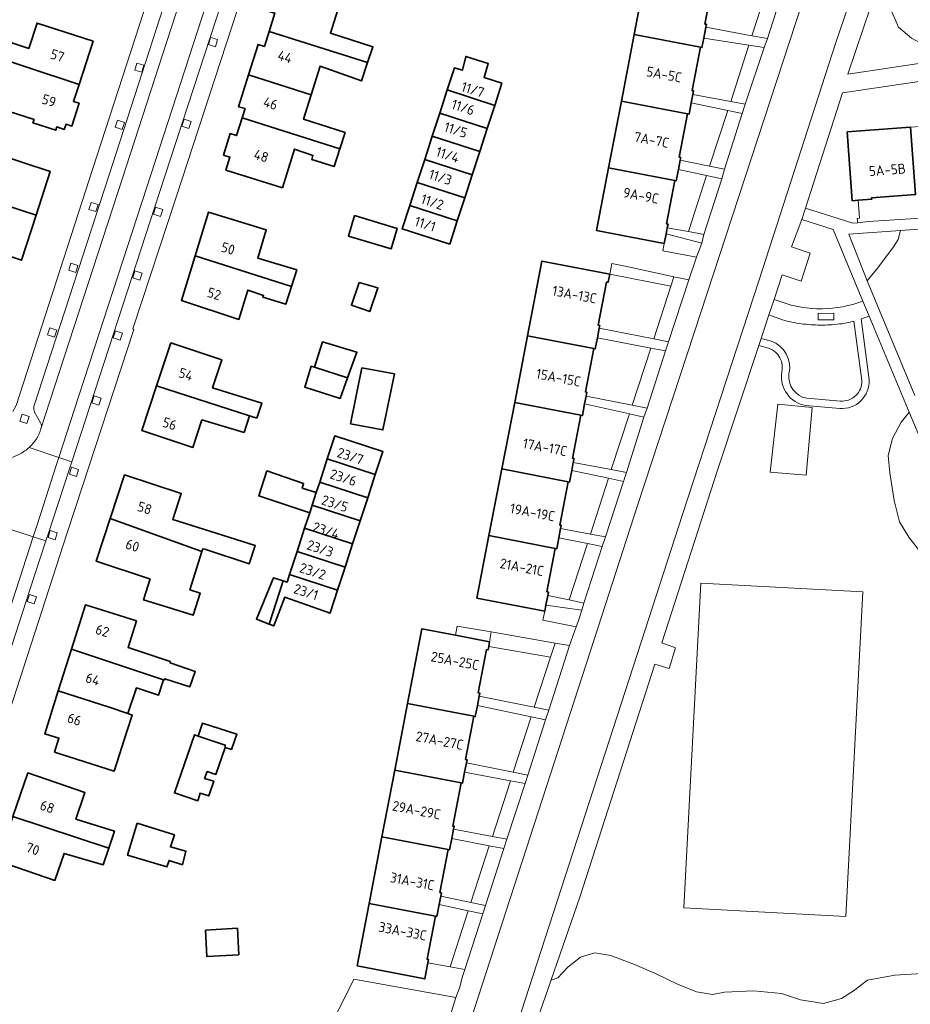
# Model space of a CAD drawing. Extents: x 152761 to 155748, y 459947 to 462743.
# Tile 179 of 256: x 154861 to 154982, y 461356 to 461490. Entities that reach past the tile are written whole.
import ezdxf
from ezdxf.enums import TextEntityAlignment as Align

# ---------------------------------------------------------------- set-up
doc = ezdxf.new("R2010")
doc.units = 0
doc.header["$LTSCALE"] = 0.75
for name, color, linetype, lineweight in [('B-RO-GR-BEPLANTING_CULTUUR_BODEMBEDEKKER-GV', 251, 'CONTINUOUS', 18), ('B-RO-GR-BEPLANTING_CULTUUR_BOSPLANTSOEN-GV', 251, 'CONTINUOUS', 18), ('B-RO-GR-BEPLANTING_CULTUUR_HEESTERS-GV', 251, 'CONTINUOUS', 18), ('B-RO-GR-GROENVOORZIENING-GV', 251, 'CONTINUOUS', 18), ('B-RO-OG-BEBOUWING-GV', 6, 'CONTINUOUS', 35), ('B-RO-OG-BEBOUWING-T18', 1, 'CONTINUOUS', 18), ('B-RO-OG-TERREIN_CULTUURSCHEIDING-GV', 251, 'CONTINUOUS', 18), ('B-RO-OG-TERREIN_ONBEGROEID-GV', 251, 'CONTINUOUS', 18), ('B-RO-VH-VERHARDING_ASFALT-GV', 251, 'CONTINUOUS', 18), ('B-RO-VH-VERHARDING_BETONSTRAATSTEEN-GV', 251, 'CONTINUOUS', 18), ('B-RO-VH-VERHARDING_STRAATBAKSTEEN-GV', 251, 'CONTINUOUS', 18), ('B-RO-VH-VERHARDING_TEGEL-GV', 251, 'CONTINUOUS', 18)]:
    doc.layers.add(name, color=color, linetype=linetype, lineweight=lineweight)
doc.styles.add('NLCS-ISO-M200-T18', font='NLCS-ISO.ttf', dxfattribs={"height": 0.36})

msp = doc.modelspace()

# ---------------------------------------------------------------- linework, layer by layer
at = {"layer": 'B-RO-GR-BEPLANTING_CULTUUR_BODEMBEDEKKER-GV', "flags": 128}
for points in [[(154940.683, 461427.357), (154938.228, 461419.786), (154940.262, 461419.397), (154942.734, 461426.933)], [(154937.815, 461418.514), (154935.328, 461410.843), (154937.349, 461410.428), (154939.842, 461418.11)], [(154930.607, 461396.286), (154932.58, 461395.894), (154935.405, 461404.661), (154933.433, 461405.003), (154932.81, 461403.08)], [(154930.191, 461395.006), (154927.747, 461387.468), (154929.746, 461387.063), (154932.133, 461394.597)], [(154927.371, 461386.309), (154924.923, 461378.763), (154926.896, 461378.39), (154929.355, 461385.939)]]:
    msp.add_lwpolyline(points, close=True, dxfattribs=at)
at = {"layer": 'B-RO-GR-BEPLANTING_CULTUUR_BOSPLANTSOEN-GV', "flags": 128}
msp.add_lwpolyline([(154983.243, 461360.179), (154979.541, 461359.96), (154975.838, 461359.28), (154973.931, 461357.817), (154972.311, 461356.773), (154969.877, 461356.113), (154966.744, 461356.578), (154964.154, 461357.435), (154960.351, 461357.829), (154956.412, 461357.641), (154954.782, 461357.298), (154952.639, 461357.677), (154950.046, 461358.731), (154947.248, 461360.072), (154944.454, 461361.305), (154941.02, 461362.59), (154938.826, 461362.972), (154936.87, 461362.379), (154935.169, 461361.012), (154933.823, 461359.599), (154933.037, 461359.331), (154932.912, 461359.288), (154928.351, 461346.137)], dxfattribs=at)
at = {"layer": 'B-RO-GR-BEPLANTING_CULTUUR_HEESTERS-GV', "flags": 128}
for points in [[(154964.658, 461494.513), (154962.59, 461494.902), (154960.15, 461487.379), (154962.24, 461486.994)], [(154977.314, 461494.502), (154973.17, 461482.193), (154985.49, 461484.027), (154985.459, 461484.533), (154984.999, 461485.38), (154983.571, 461486.102), (154981.82, 461487.057), (154980.055, 461488.568), (154979.138, 461490.618), (154978.724, 461494.078), (154978.726, 461494.168)], [(154959.232, 461478.109), (154961.803, 461485.794), (154959.74, 461486.114), (154957.263, 461478.477)], [(155001.851, 461464.063), (155007.674, 461466.776), (155000.373, 461483.745), (155000, 461483.69), (154972.441, 461479.63), (154967.419, 461464.006), (154973.841, 461461.963), (154974.499, 461462.026), (154974.431, 461462.598), (154974.74, 461462.658), (154974.556, 461465.065), (154973.748, 461465.006), (154973.071, 461474.348), (154981.658, 461474.97), (154990.833, 461475.635), (155001.148, 461476.383), (155001.824, 461467.053), (155001.67, 461467.042)], [(154954.411, 461469.684), (154956.406, 461469.271), (154958.838, 461476.826), (154956.862, 461477.24)], [(154954.001, 461468.419), (154951.534, 461460.814), (154953.627, 461460.439), (154956.055, 461467.989)], [(154952.607, 461457.355), (154953.329, 461459.237), (154948.502, 461460.49), (154948.257, 461459.217), (154948.061, 461458.219)], [(154975.785, 461454.131), (154977.236, 461455.917), (154979.356, 461458.751), (154979.975, 461459.742), (154980.304, 461460.956), (154973.279, 461460.465)], [(154949.13, 461453.4), (154949.552, 461454.7), (154943.153, 461456.096), (154941.118, 461456.469), (154940.843, 461455.044)], [(154949.552, 461454.7), (154949.13, 461453.4), (154946.818, 461446.273), (154948.835, 461445.876), (154951.589, 461454.256)], [(154945.918, 461436.882), (154948.435, 461444.639), (154946.413, 461445.023), (154943.9, 461437.276)], [(154943.108, 461428.141), (154945.476, 461435.655), (154943.517, 461436.095), (154941.062, 461428.523)], [(154981.484, 461436.316), (154981.382, 461436.191), (154980.375, 461434.962), (154979.225, 461432.759), (154978.637, 461430.448), (154978.851, 461428.107), (154979.464, 461424.354), (154980.192, 461421.431), (154981.436, 461419.377), (154984.196, 461415.813), (154985.23, 461414.684), (154986.097, 461414.31), (154987.631, 461414.447), (154989.104, 461414.891), (154990.08, 461415.478), (154990.205, 461415.553)], [(154936.604, 461408.072), (154937.076, 461409.443), (154932.189, 461410.157), (154932.029, 461409.326), (154931.789, 461408.082), (154936.295, 461407.177)], [(154924.784, 461406.501), (154920.156, 461407.304), (154919.941, 461406.063), (154924.555, 461405.176)], [(154924.51, 461377.489), (154922.024, 461369.823), (154924.006, 461369.412), (154926.495, 461377.106)], [(154921.651, 461368.673), (154919.191, 461361.089), (154921.177, 461360.73), (154923.628, 461368.25)], [(154919.989, 461356.932), (154917.723, 461357.336), (154906.146, 461359.399), (154903.181, 461353.468), (154903.738, 461345.708), (154904.178, 461339.583), (154908.7, 461339.913), (154911.494, 461340.482), (154912.721, 461341.124), (154914.432, 461342.706), (154915.957, 461344.92), (154916.941, 461347.395), (154919.193, 461354.441)]]:
    msp.add_lwpolyline(points, close=True, dxfattribs=at)
for points in [[(154975.195, 461451.39), (154971.171, 461461.081), (154966.916, 461462.476), (154965.509, 461458.728), (154968.071, 461457.888), (154966.813, 461454.091), (154964.247, 461454.932)], [(154964.247, 461454.932), (154963.142, 461451.597), (154964.094, 461451.267)]]:
    msp.add_lwpolyline(points, dxfattribs=at)
at = {"layer": 'B-RO-GR-BEPLANTING_CULTUUR_HEESTERS-GV'}
msp.add_lwpolyline([(154964.094, 461451.267, 0.1773706), (154975.195, 461451.39)], format="xyb", dxfattribs=at)
at = {"layer": 'B-RO-GR-GROENVOORZIENING-GV', "flags": 128}
for points in [[(154887.649, 461486.854), (154886.696, 461487.157), (154886.393, 461486.204), (154887.346, 461485.901)], [(154877.653, 461483.379), (154876.7, 461483.682), (154876.397, 461482.729), (154877.351, 461482.426)], [(154875.015, 461475.625), (154874.062, 461475.928), (154873.759, 461474.975), (154874.712, 461474.672)], [(154884.038, 461475.762), (154883.085, 461476.065), (154882.783, 461475.112), (154883.736, 461474.809)], [(154871.421, 461464.475), (154870.468, 461464.778), (154870.165, 461463.825), (154871.118, 461463.522)], [(154880.19, 461463.825), (154879.237, 461464.128), (154878.934, 461463.175), (154879.887, 461462.872)], [(154868.689, 461456.23), (154867.735, 461456.533), (154867.433, 461455.58), (154868.386, 461455.277)], [(154877.384, 461455.187), (154876.431, 461455.49), (154876.128, 461454.536), (154877.081, 461454.234)], [(154865.818, 461447.459), (154864.865, 461447.762), (154864.562, 461446.809), (154865.515, 461446.506)], [(154874.725, 461447.038), (154873.772, 461447.341), (154873.469, 461446.388), (154874.423, 461446.085)], [(154871.849, 461438.225), (154870.896, 461438.528), (154870.593, 461437.575), (154871.546, 461437.272)], [(154862.06, 461435.739), (154861.107, 461436.041), (154860.804, 461435.088), (154861.757, 461434.786)], [(154868.781, 461428.549), (154867.827, 461428.852), (154867.525, 461427.899), (154868.478, 461427.596)], [(154865.889, 461419.971), (154864.935, 461420.274), (154864.633, 461419.321), (154865.586, 461419.018)], [(154863.051, 461411.277), (154862.097, 461411.58), (154861.795, 461410.627), (154862.748, 461410.324)]]:
    msp.add_lwpolyline(points, close=True, dxfattribs=at)
at = {"layer": 'B-RO-OG-BEBOUWING-GV', "flags": 128}
for points in [[(154944.168, 461487.54), (154953.161, 461485.812), (154953.36, 461485.773), (154953.608, 461487.064), (154953.89, 461488.531), (154953.968, 461488.932), (154953.765, 461488.971), (154954.895, 461494.848), (154945.905, 461496.576)], [(154894.631, 461487.975), (154907.998, 461483.758), (154908.719, 461485.902), (154902.954, 461487.741), (154904.44, 461492.516), (154896.864, 461495.147), (154896.314, 461493.382), (154895.442, 461493.654), (154894.521, 461490.698), (154895.402, 461490.451)], [(154868.837, 461480.785), (154870.746, 461486.626), (154863.144, 461489.11), (154862.019, 461485.667), (154855.542, 461487.797), (154854.727, 461485.409)], [(154907.998, 461483.758), (154894.631, 461487.975), (154893.995, 461485.934), (154893.127, 461486.215), (154891.846, 461482.097), (154900.351, 461479.375), (154901.554, 461483.242), (154907.155, 461481.252)], [(154951.913, 461478.277), (154952.135, 461479.434), (154952.225, 461479.903), (154952.032, 461479.94), (154953.161, 461485.812), (154944.168, 461487.54), (154942.432, 461478.508), (154951.424, 461476.779), (154951.618, 461476.742)], [(154868.837, 461480.785), (154854.727, 461485.409), (154853.892, 461482.96), (154855.956, 461482.308), (154854.487, 461477.66), (154857.985, 461476.517), (154858.296, 461477.467), (154859.239, 461477.159), (154862.735, 461476.017), (154862.589, 461475.571), (154865.678, 461474.559), (154865.824, 461475.007), (154866.841, 461474.675), (154867.073, 461475.385), (154867.843, 461475.134), (154868.851, 461478.218), (154868.081, 461478.47)], [(154926.218, 461480.958), (154923.806, 461481.741), (154924.368, 461483.606), (154921.305, 461484.581), (154920.856, 461482.699), (154919.773, 461483.05), (154918.792, 461480.027), (154925.238, 461477.936)], [(154891.846, 461482.097), (154890.495, 461477.752), (154891.373, 461477.512), (154890.978, 461476.243), (154904.234, 461472.044), (154904.95, 461474.256), (154899.32, 461476.062), (154900.351, 461479.375)], [(154917.775, 461476.891), (154924.22, 461474.8), (154925.238, 461477.936), (154918.792, 461480.027)], [(154949.69, 461467.739), (154949.881, 461467.702), (154950.172, 461469.219), (154950.42, 461470.51), (154950.489, 461470.866), (154950.294, 461470.903), (154951.424, 461476.779), (154942.432, 461478.508), (154940.694, 461469.468)], [(154916.758, 461473.755), (154923.203, 461471.664), (154924.22, 461474.8), (154917.775, 461476.891)], [(154904.234, 461472.044), (154890.978, 461476.243), (154890.227, 461473.832), (154889.361, 461474.102), (154888.454, 461471.188), (154889.32, 461470.918), (154888.772, 461469.157), (154896.43, 461466.774), (154898.057, 461472.003), (154900.584, 461471.156), (154900.429, 461470.593), (154903.453, 461469.632)], [(154981.658, 461474.97), (154973.071, 461474.348), (154973.748, 461465.006), (154974.556, 461465.065), (154975.808, 461465.155), (154976.402, 461465.198), (154976.387, 461465.402), (154982.32, 461465.831)], [(154923.203, 461471.664), (154916.758, 461473.755), (154915.741, 461470.618), (154922.186, 461468.527)], [(154848.275, 461467.846), (154863.017, 461463.053), (154864.938, 461468.962), (154857.188, 461471.482), (154856.967, 461470.801), (154854.698, 461471.541), (154853.747, 461468.614), (154849.012, 461470.152)], [(154921.169, 461465.391), (154922.186, 461468.527), (154915.741, 461470.618), (154914.723, 461467.482)], [(154940.694, 461469.468), (154939.063, 461460.984), (154948.257, 461459.217), (154948.502, 461460.49), (154948.663, 461461.329), (154948.758, 461461.824), (154948.561, 461461.862), (154949.69, 461467.739)], [(154848.275, 461467.846), (154848.248, 461467.762), (154848.576, 461467.677), (154847.915, 461465.608), (154854.553, 461463.377), (154853.278, 461459.455), (154861.028, 461456.935), (154863.017, 461463.053)], [(154913.706, 461464.346), (154920.151, 461462.255), (154921.169, 461465.391), (154914.723, 461467.482)], [(154884.575, 461457.528), (154897.654, 461453.357), (154898.388, 461455.632), (154893.084, 461457.226), (154894.252, 461461.048), (154886.385, 461463.452)], [(154919.134, 461459.119), (154920.151, 461462.255), (154913.706, 461464.346), (154912.689, 461461.21)], [(154906.211, 461462.98), (154905.39, 461460.208), (154911.207, 461458.484), (154912.029, 461461.257)], [(154884.575, 461457.528), (154882.726, 461451.479), (154890.542, 461448.908), (154891.756, 461452.88), (154893.889, 461452.128), (154893.784, 461451.901), (154896.88, 461450.961), (154897.654, 461453.357)], [(154929.697, 461446.669), (154938.689, 461444.934), (154938.883, 461444.897), (154939.173, 461446.4), (154939.43, 461447.729), (154939.495, 461448.069), (154939.298, 461448.107), (154940.43, 461453.973), (154940.629, 461453.934), (154940.843, 461455.044), (154931.656, 461456.817)], [(154906.855, 461453.927), (154905.79, 461450.824), (154908.284, 461449.968), (154909.396, 461453.206)], [(154905.287, 461440.974), (154906.539, 461444.44), (154901.89, 461445.847), (154900.779, 461442.434)], [(154938.689, 461444.934), (154929.697, 461446.669), (154927.953, 461437.632), (154936.944, 461435.897), (154937.141, 461435.859), (154937.447, 461437.445), (154937.65, 461438.497), (154937.753, 461439.031), (154937.557, 461439.069)], [(154892.983, 461435.497), (154893.624, 461437.55), (154886.95, 461439.618), (154888.209, 461443.434), (154881.298, 461445.714), (154879.373, 461439.877), (154891.988, 461435.817)], [(154900.779, 461442.434), (154900.355, 461442.543), (154899.462, 461439.718), (154904.283, 461438.194), (154905.287, 461440.974)], [(154907.212, 461442.352), (154905.657, 461434.741), (154910.079, 461433.906), (154911.634, 461441.518)], [(154891.235, 461433.542), (154891.988, 461435.817), (154879.373, 461439.877), (154877.377, 461433.824), (154884.288, 461431.545), (154885.513, 461435.26)], [(154935.206, 461426.881), (154935.402, 461426.843), (154935.7, 461428.386), (154935.912, 461429.485), (154936.015, 461430.017), (154935.817, 461430.055), (154936.944, 461435.897), (154927.953, 461437.632), (154926.213, 461428.616)], [(154902.524, 461429.968), (154909.039, 461427.841), (154909.881, 461430.419), (154910.063, 461430.975), (154903.547, 461433.102)], [(154901.501, 461426.834), (154908.016, 461424.707), (154909.039, 461427.841), (154902.524, 461429.968)], [(154924.467, 461419.568), (154933.463, 461417.832), (154933.659, 461417.794), (154933.947, 461419.285), (154934.193, 461420.558), (154934.271, 461420.962), (154934.072, 461421), (154935.206, 461426.881), (154926.213, 461428.616)], [(154873.083, 461421.899), (154885.523, 461417.424), (154885.641, 461417.797), (154885.928, 461417.723), (154891.943, 461415.76), (154892.755, 461418.219), (154881.56, 461421.752), (154882.713, 461425.287), (154875.009, 461427.802)], [(154900.146, 461422.683), (154900.478, 461423.699), (154901.036, 461425.41), (154899.123, 461426.016), (154899.312, 461426.664), (154894.339, 461428.341), (154893.231, 461424.963)], [(154906.993, 461421.573), (154908.016, 461424.707), (154901.501, 461426.834), (154901.036, 461425.41), (154900.478, 461423.699)], [(154900.478, 461423.699), (154900.146, 461422.683), (154899.454, 461420.565), (154905.969, 461418.439), (154906.993, 461421.573)], [(154873.083, 461421.899), (154871.185, 461416.085), (154878.407, 461413.725), (154878.484, 461413.7), (154877.595, 461410.856), (154880.826, 461409.847), (154884.347, 461408.762), (154885.294, 461411.761), (154883.891, 461412.228), (154885.523, 461417.424)], [(154898.431, 461417.431), (154904.946, 461415.304), (154905.969, 461418.439), (154899.454, 461420.565)], [(154924.467, 461419.568), (154922.833, 461411.101), (154932.029, 461409.326), (154932.189, 461410.157), (154932.436, 461411.436), (154932.53, 461411.923), (154932.33, 461411.962), (154933.463, 461417.832)], [(154903.922, 461412.17), (154904.946, 461415.304), (154898.431, 461417.431), (154897.408, 461414.297)], [(154894.618, 461407.574), (154896.538, 461413.443), (154895.248, 461413.859), (154892.902, 461408.247)], [(154902.96, 461409.223), (154903.922, 461412.17), (154897.408, 461414.297), (154897.073, 461413.27), (154896.538, 461413.443), (154894.618, 461407.574), (154895.265, 461407.321), (154896.758, 461411.239), (154902.897, 461409.03)], [(154880.281, 461400.012), (154880.419, 461399.966), (154880.48, 461400.146), (154883.885, 461399.064), (154884.616, 461401.145), (154881.183, 461402.335), (154881.219, 461402.494), (154875.486, 461404.393), (154876.625, 461407.996), (154869.7, 461410.184), (154867.803, 461404.18)], [(154922.416, 461395.07), (154922.607, 461395.033), (154922.897, 461396.542), (154923.133, 461397.772), (154923.216, 461398.204), (154923.018, 461398.242), (154924.145, 461404.106), (154924.342, 461404.068), (154924.431, 461404.532), (154924.555, 461405.176), (154919.941, 461406.063), (154915.362, 461406.943), (154913.413, 461396.8)], [(154866.017, 461398.525), (154872.922, 461396.278), (154875.461, 461395.433), (154876.617, 461398.906), (154879.638, 461397.915), (154880.281, 461400.012), (154867.803, 461404.18)], [(154872.922, 461396.278), (154866.017, 461398.525), (154864.178, 461392.704), (154866.108, 461392.093), (154865.524, 461390.208), (154873.61, 461387.626), (154875.369, 461393.115), (154876.049, 461395.237), (154875.461, 461395.433)], [(154911.676, 461387.761), (154920.676, 461386.031), (154920.876, 461385.992), (154921.159, 461387.468), (154921.407, 461388.753), (154921.487, 461389.174), (154921.29, 461389.212), (154922.416, 461395.07), (154913.413, 461396.8)], [(154885.012, 461392.376), (154888.669, 461391.146), (154888.68, 461390.828), (154889.518, 461390.557), (154890.248, 461392.638), (154885.573, 461394.126)], [(154888.68, 461390.828), (154888.669, 461391.146), (154885.012, 461392.376), (154884.518, 461392.558), (154881.787, 461384.667), (154884.949, 461383.612), (154885.274, 461384.639), (154886.436, 461384.261), (154887.112, 461386.26), (154885.869, 461386.639), (154886.22, 461387.558), (154887.409, 461387.179)], [(154859.839, 461381.451), (154872.863, 461377.167), (154873.638, 461379.494), (154868.414, 461381.119), (154869.647, 461384.705), (154861.876, 461387.376)], [(154920.676, 461386.031), (154911.676, 461387.761), (154909.938, 461378.719), (154918.93, 461376.991), (154919.13, 461376.953), (154919.422, 461378.472), (154919.669, 461379.755), (154919.743, 461380.138), (154919.551, 461380.175)], [(154859.839, 461381.451), (154857.782, 461375.469), (154865.553, 461372.797), (154866.808, 461376.449), (154872.115, 461374.92), (154872.863, 461377.167)], [(154876.716, 461380.564), (154875.432, 461376.213), (154880.756, 461374.618), (154881.053, 461375.51), (154882.864, 461374.915), (154883.351, 461376.779), (154881.243, 461377.347), (154881.784, 461378.969)], [(154909.938, 461378.719), (154908.2, 461369.678), (154917.187, 461367.951), (154917.388, 461367.912), (154917.697, 461369.52), (154917.919, 461370.675), (154918.001, 461371.102), (154917.805, 461371.139), (154918.93, 461376.991)], [(154906.572, 461361.206), (154915.758, 461359.441), (154915.954, 461360.461), (154916.179, 461361.631), (154916.262, 461362.063), (154916.063, 461362.102), (154917.187, 461367.951), (154908.2, 461369.678)], [(154890.333, 461366.31), (154886.009, 461366.041), (154886.197, 461362.46), (154890.522, 461362.716)]]:
    msp.add_lwpolyline(points, close=True, dxfattribs=at)
at = {"layer": 'B-RO-OG-TERREIN_CULTUURSCHEIDING-GV', "flags": 128}
for points in [[(154982.713, 461510.725), (154979.028, 461499.644), (154979.387, 461498.306), (154978.941, 461496.512), (154978.726, 461494.168), (154978.724, 461494.078), (154979.138, 461490.618), (154980.055, 461488.568), (154981.82, 461487.057), (154983.571, 461486.102), (154984.999, 461485.38), (154985.459, 461484.533), (154985.49, 461484.027)], [(155000, 461462.391), (154980.304, 461460.956), (154979.975, 461459.742), (154979.356, 461458.751), (154977.236, 461455.917), (154975.785, 461454.131), (154982.251, 461438.588)], [(154984.196, 461415.813), (154981.436, 461419.377), (154980.192, 461421.431), (154979.464, 461424.354), (154978.851, 461428.107), (154978.637, 461430.448), (154979.225, 461432.759), (154980.375, 461434.962), (154981.382, 461436.191), (154981.484, 461436.316), (154976.041, 461449.362), (154974.964, 461448.992), (154976.048, 461440.71)], [(154962.41, 461445.015), (154961.073, 461445.364), (154955.459, 461428.446), (154947.918, 461405.024), (154949.761, 461404.359), (154948.895, 461401.539), (154946.99, 461402.142), (154936.804, 461370.507), (154932.912, 461359.288), (154933.037, 461359.331), (154933.823, 461359.599), (154935.169, 461361.012), (154936.87, 461362.379), (154938.826, 461362.972), (154941.02, 461362.59), (154944.454, 461361.305), (154947.248, 461360.072), (154950.046, 461358.731), (154952.639, 461357.677), (154954.782, 461357.298), (154956.412, 461357.641), (154960.351, 461357.829), (154964.154, 461357.435), (154966.744, 461356.578), (154969.877, 461356.113), (154972.311, 461356.773), (154973.931, 461357.817), (154975.838, 461359.28), (154979.541, 461359.96), (154983.243, 461360.179)], [(154972.061, 461436.826), (154967.445, 461437.208)]]:
    msp.add_lwpolyline(points, dxfattribs=at)
for points in [[(154960.15, 461487.379), (154962.59, 461494.902), (154955.357, 461496.264), (154955.078, 461494.812), (154954.895, 461494.848), (154953.765, 461488.971), (154953.968, 461488.932), (154953.89, 461488.531)], [(154957.263, 461478.477), (154959.74, 461486.114), (154953.608, 461487.064), (154953.36, 461485.773), (154953.161, 461485.812), (154952.032, 461479.94), (154952.225, 461479.903), (154952.135, 461479.434)], [(154954.411, 461469.684), (154956.862, 461477.24), (154951.913, 461478.277), (154951.618, 461476.742), (154951.424, 461476.779), (154950.294, 461470.903), (154950.489, 461470.866), (154950.42, 461470.51)], [(154951.534, 461460.814), (154954.001, 461468.419), (154950.172, 461469.219), (154949.881, 461467.702), (154949.69, 461467.739), (154948.561, 461461.862), (154948.758, 461461.824), (154948.663, 461461.329)], [(154946.818, 461446.273), (154949.13, 461453.4), (154940.843, 461455.044), (154940.629, 461453.934), (154940.43, 461453.973), (154939.298, 461448.107), (154939.495, 461448.069), (154939.43, 461447.729)], [(154943.9, 461437.276), (154946.413, 461445.023), (154939.173, 461446.4), (154938.883, 461444.897), (154938.689, 461444.934), (154937.557, 461439.069), (154937.753, 461439.031), (154937.65, 461438.497)], [(154941.062, 461428.523), (154943.517, 461436.095), (154937.447, 461437.445), (154937.141, 461435.859), (154936.944, 461435.897), (154935.817, 461430.055), (154936.015, 461430.017), (154935.912, 461429.485)], [(154962.62, 461428.185), (154963.659, 461437.384), (154968.339, 461436.958), (154967.488, 461427.759)], [(154938.228, 461419.786), (154940.683, 461427.357), (154935.7, 461428.386), (154935.402, 461426.843), (154935.206, 461426.881), (154934.072, 461421), (154934.271, 461420.962), (154934.193, 461420.558)], [(154935.328, 461410.843), (154937.815, 461418.514), (154933.947, 461419.285), (154933.659, 461417.794), (154933.463, 461417.832), (154932.33, 461411.962), (154932.53, 461411.923), (154932.436, 461411.436)], [(154950.897, 461369.056), (154972.866, 461367.893), (154975.198, 461411.959), (154953.229, 461413.122)], [(154950.897, 461369.056), (154953.229, 461413.122), (154975.198, 461411.959), (154972.866, 461367.893)], [(154932.81, 461403.08), (154933.433, 461405.003), (154924.784, 461406.501), (154924.555, 461405.176), (154924.431, 461404.532)], [(154930.607, 461396.286), (154932.81, 461403.08), (154924.431, 461404.532), (154924.342, 461404.068), (154924.145, 461404.106), (154923.018, 461398.242), (154923.216, 461398.204), (154923.133, 461397.772)], [(154927.747, 461387.468), (154930.191, 461395.006), (154922.897, 461396.542), (154922.607, 461395.033), (154922.416, 461395.07), (154921.29, 461389.212), (154921.487, 461389.174), (154921.407, 461388.753)], [(154924.923, 461378.763), (154927.371, 461386.309), (154921.159, 461387.468), (154920.876, 461385.992), (154920.676, 461386.031), (154919.551, 461380.175), (154919.743, 461380.138), (154919.669, 461379.755)], [(154922.024, 461369.823), (154924.51, 461377.489), (154919.422, 461378.472), (154919.13, 461376.953), (154918.93, 461376.991), (154917.805, 461371.139), (154918.001, 461371.102), (154917.919, 461370.675)], [(154919.191, 461361.089), (154921.651, 461368.673), (154917.697, 461369.52), (154917.388, 461367.912), (154917.187, 461367.951), (154916.063, 461362.102), (154916.262, 461362.063), (154916.179, 461361.631)]]:
    msp.add_lwpolyline(points, close=True, dxfattribs=at)
at = {"layer": 'B-RO-OG-TERREIN_CULTUURSCHEIDING-GV'}
for points in [[(154964.191, 461441.718, 0.3874715), (154962.41, 461445.015)], [(154967.445, 461437.208, -0.4041398), (154964.191, 461441.718)], [(154976.048, 461440.71, -0.4549615), (154972.061, 461436.826)]]:
    msp.add_lwpolyline(points, format="xyb", dxfattribs=at)
at = {"layer": 'B-RO-OG-TERREIN_ONBEGROEID-GV', "flags": 128}
for points in [[(154975.052, 461440.62), (154973.996, 461448.686), (154973.296, 461448.476), (154972.976, 461448.419), (154972.656, 461448.368), (154972.335, 461448.322), (154972.013, 461448.281), (154971.691, 461448.244), (154971.368, 461448.214), (154971.045, 461448.188), (154970.721, 461448.167), (154970.397, 461448.151), (154970.073, 461448.141), (154969.749, 461448.136), (154969.424, 461448.135), (154969.1, 461448.14), (154968.776, 461448.151), (154968.452, 461448.166), (154968.128, 461448.186), (154967.805, 461448.212), (154967.482, 461448.242), (154967.16, 461448.278), (154966.838, 461448.319), (154966.517, 461448.364), (154966.196, 461448.415), (154965.877, 461448.471), (154965.558, 461448.532), (154965.241, 461448.599), (154964.924, 461448.67), (154964.609, 461448.746), (154964.295, 461448.827), (154962.455, 461449.528), (154961.389, 461446.315), (154962.739, 461445.959)], [(154967.578, 461438.2), (154972.143, 461437.822)]]:
    msp.add_lwpolyline(points, dxfattribs=at)
at = {"layer": 'B-RO-OG-TERREIN_ONBEGROEID-GV'}
for points in [[(154962.739, 461445.959, -0.3836183), (154965.175, 461441.532)], [(154965.175, 461441.532, 0.3952858), (154967.578, 461438.2)], [(154972.143, 461437.822, 0.4508531), (154975.052, 461440.62)]]:
    msp.add_lwpolyline(points, format="xyb", dxfattribs=at)
at = {"layer": 'B-RO-VH-VERHARDING_ASFALT-GV', "flags": 128}
msp.add_lwpolyline([(154939.278, 461407.152), (154922.436, 461355.266), (154920.294, 461348.457), (154926.187, 461346.485), (154926.646, 461348.232), (154945.124, 461405.136), (154950.736, 461422.419), (154961.125, 461454.27), (154971.547, 461486.449), (154974.403, 461494.837), (154978.326, 461506.811), (154978.719, 461508.009), (154972.762, 461509.957), (154972.642, 461509.557), (154971.176, 461504.965), (154968.668, 461497.11), (154952.315, 461447.089), (154944.63, 461423.638)], close=True, dxfattribs=at)
for points in [[(154862.091, 461431.548), (154866.108, 461430.167), (154868.235, 461436.71), (154878.032, 461466.839), (154887.821, 461496.976), (154887.857, 461497.087), (154887.961, 461497.407), (154888.193, 461497.881), (154884.797, 461499.061), (154884.658, 461498.634), (154874.688, 461467.93), (154864.882, 461437.802), (154863.708, 461434.193), (154863.68, 461434.104), (154863.675, 461434.09)], [(154858.347, 461420.79), (154862.615, 461419.407), (154862.967, 461420.496), (154863.633, 461422.556), (154864.335, 461424.715), (154865.753, 461429.075), (154866.108, 461430.167), (154862.091, 461431.548)], [(154837.456, 461341.582), (154860.267, 461412.143), (154862.615, 461419.407), (154858.347, 461420.79)]]:
    msp.add_lwpolyline(points, dxfattribs=at)
at = {"layer": 'B-RO-VH-VERHARDING_ASFALT-GV'}
for points in [[(154863.675, 461434.09, -0.1352634), (154862.091, 461431.548)], [(154862.091, 461431.548, -0.0674375), (154860.842, 461430.678)], [(154860.842, 461430.678, -0.1059949), (154858.427, 461429.932)]]:
    msp.add_lwpolyline(points, format="xyb", dxfattribs=at)
at = {"layer": 'B-RO-VH-VERHARDING_BETONSTRAATSTEEN-GV', "flags": 128}
for points in [[(154964.094, 461451.267), (154963.142, 461451.597), (154962.455, 461449.528), (154964.295, 461448.827), (154964.609, 461448.746), (154964.924, 461448.67), (154965.241, 461448.599), (154965.558, 461448.532), (154965.877, 461448.471), (154966.196, 461448.415), (154966.517, 461448.364), (154966.838, 461448.319), (154967.16, 461448.278), (154967.482, 461448.242), (154967.805, 461448.212), (154968.128, 461448.186), (154968.452, 461448.166), (154968.776, 461448.151), (154969.1, 461448.14), (154969.424, 461448.135), (154969.749, 461448.136), (154970.073, 461448.141), (154970.397, 461448.151), (154970.721, 461448.167), (154971.045, 461448.188), (154971.368, 461448.214), (154971.691, 461448.244), (154972.013, 461448.281), (154972.335, 461448.322), (154972.656, 461448.368), (154972.976, 461448.419), (154973.296, 461448.476), (154973.996, 461448.686), (154975.052, 461440.62)], [(154976.048, 461440.71), (154974.964, 461448.992), (154976.041, 461449.362), (154975.201, 461451.375), (154975.195, 461451.39)], [(154962.739, 461445.959), (154961.389, 461446.315), (154961.073, 461445.364), (154962.41, 461445.015)], [(154972.143, 461437.822), (154967.578, 461438.2)], [(154967.445, 461437.208), (154972.061, 461436.826)]]:
    msp.add_lwpolyline(points, dxfattribs=at)
at = {"layer": 'B-RO-VH-VERHARDING_BETONSTRAATSTEEN-GV'}
for points in [[(154975.195, 461451.39, -0.1773706), (154964.094, 461451.267)], [(154965.175, 461441.532, 0.3836183), (154962.739, 461445.959)], [(154962.41, 461445.015, -0.3874715), (154964.191, 461441.718)], [(154964.191, 461441.718, 0.4041398), (154967.445, 461437.208)], [(154967.578, 461438.2, -0.3952858), (154965.175, 461441.532)], [(154972.061, 461436.826, 0.4549615), (154976.048, 461440.71)], [(154975.052, 461440.62, -0.4508531), (154972.143, 461437.822)]]:
    msp.add_lwpolyline(points, format="xyb", dxfattribs=at)
at = {"layer": 'B-RO-VH-VERHARDING_BETONSTRAATSTEEN-GV', "flags": 128}
for points in [[(154971.271, 461449.745), (154971.281, 461448.853), (154969.149, 461448.83), (154969.137, 461449.722)], [(154866.108, 461430.167), (154865.753, 461429.075), (154864.335, 461424.715), (154863.633, 461422.556), (154862.967, 461420.496), (154862.615, 461419.407), (154864.35, 461418.845), (154864.7, 461419.918), (154867.501, 461428.503), (154867.849, 461429.569)]]:
    msp.add_lwpolyline(points, close=True, dxfattribs=at)
at = {"layer": 'B-RO-VH-VERHARDING_STRAATBAKSTEEN-GV', "flags": 128}
for points in [[(154863.708, 461434.193), (154864.882, 461437.802), (154874.688, 461467.93), (154884.658, 461498.634), (154884.797, 461499.061), (154883, 461499.686), (154882.788, 461499.034), (154872.913, 461468.53), (154862.697, 461437.072)], [(154888.918, 461495.011), (154887.857, 461497.087), (154887.821, 461496.976), (154878.032, 461466.839), (154868.235, 461436.71), (154866.108, 461430.167), (154867.849, 461429.569), (154879.78, 461466.134), (154888.949, 461494.259)], [(154862.812, 461436.332), (154863.63, 461434.868)], [(154839.984, 461343.716), (154862.138, 461412.066), (154864.35, 461418.845), (154862.615, 461419.407), (154860.267, 461412.143)]]:
    msp.add_lwpolyline(points, dxfattribs=at)
at = {"layer": 'B-RO-VH-VERHARDING_STRAATBAKSTEEN-GV'}
for points in [[(154862.697, 461437.072, 0.1365489), (154862.812, 461436.332)], [(154863.63, 461434.868, -0.1896649), (154863.708, 461434.193)]]:
    msp.add_lwpolyline(points, format="xyb", dxfattribs=at)
at = {"layer": 'B-RO-VH-VERHARDING_TEGEL-GV', "flags": 128}
for points in [[(154906.686, 461580.53), (154904.762, 461574.212), (154904.18, 461572.301), (154884.598, 461512.182), (154880.469, 461499.506), (154870.708, 461469.362), (154860.327, 461437.23), (154859.872, 461436.41)], [(154862.697, 461437.072), (154872.913, 461468.53), (154882.788, 461499.034), (154883, 461499.686), (154888.973, 461518.034), (154889.317, 461519.092), (154906.392, 461571.547)], [(154979.883, 461511.563), (154979.095, 461509.158), (154978.719, 461508.009), (154978.326, 461506.811), (154974.403, 461494.837), (154971.547, 461486.449), (154961.125, 461454.27), (154950.736, 461422.419), (154945.124, 461405.136), (154926.646, 461348.232)], [(154963.142, 461451.597), (154964.247, 461454.932), (154966.813, 461454.091), (154968.071, 461457.888), (154965.509, 461458.728), (154966.916, 461462.476), (154967.419, 461464.006), (154972.441, 461479.63), (155000, 461483.69), (154999.003, 461486.184), (154988.796, 461484.49), (154988.728, 461484.48), (154985.49, 461484.027), (154973.17, 461482.193), (154977.314, 461494.502), (154977.613, 461495.389), (154979.028, 461499.644), (154982.713, 461510.725)], [(154842.847, 461344.839), (154851.089, 461370.247), (154851.177, 461370.52), (154851.623, 461371.844), (154867.164, 461419.811), (154868.344, 461423.4), (154876.28, 461447.537), (154876.155, 461447.608), (154882.087, 461465.612), (154891.067, 461493.187), (154892.435, 461496.932), (154894.349, 461501.622), (154893.877, 461501.534), (154892.455, 461501.268)], [(154922.436, 461355.266), (154939.278, 461407.152), (154944.63, 461423.638), (154952.315, 461447.089), (154968.668, 461497.11)], [(154888.949, 461494.259), (154879.78, 461466.134), (154867.849, 461429.569), (154867.501, 461428.503), (154864.7, 461419.918), (154864.35, 461418.845), (154862.138, 461412.066), (154839.984, 461343.716)], [(154964.658, 461494.513), (154962.24, 461486.994), (154961.803, 461485.794), (154959.232, 461478.109), (154958.838, 461476.826), (154956.406, 461469.271), (154956.055, 461467.989), (154953.627, 461460.439), (154953.329, 461459.237), (154952.607, 461457.355), (154951.589, 461454.256), (154948.835, 461445.876), (154948.435, 461444.639), (154945.918, 461436.882), (154945.476, 461435.655), (154943.108, 461428.141), (154942.734, 461426.933), (154940.262, 461419.397), (154939.842, 461418.11), (154937.349, 461410.428), (154937.076, 461409.443), (154936.604, 461408.072), (154936.295, 461407.177), (154935.405, 461404.661), (154932.58, 461395.894), (154932.133, 461394.597), (154929.746, 461387.063), (154929.355, 461385.939), (154926.896, 461378.39), (154926.495, 461377.106), (154924.006, 461369.412), (154923.628, 461368.25), (154921.177, 461360.73), (154920.828, 461359.611), (154920.492, 461358.335), (154919.989, 461356.932), (154919.193, 461354.441)], [(154983.779, 461462.664), (154975.936, 461462.183), (154974.499, 461462.026), (154973.841, 461461.963), (154967.419, 461464.006), (154966.916, 461462.476), (154971.171, 461461.081), (154975.195, 461451.39), (154975.201, 461451.375), (154976.041, 461449.362), (154981.484, 461436.316), (154990.205, 461415.553)], [(154982.251, 461438.588), (154975.785, 461454.131), (154973.279, 461460.465), (154980.304, 461460.956), (155000, 461462.391)], [(154928.351, 461346.137), (154932.912, 461359.288), (154936.804, 461370.507), (154946.99, 461402.142), (154948.895, 461401.539), (154949.761, 461404.359), (154947.918, 461405.024), (154955.459, 461428.446), (154961.073, 461445.364), (154961.389, 461446.315), (154962.455, 461449.528), (154963.142, 461451.597)], [(154863.63, 461434.868), (154862.812, 461436.332)], [(154863.675, 461434.09), (154863.68, 461434.104), (154863.708, 461434.193)]]:
    msp.add_lwpolyline(points, dxfattribs=at)
for points in [[(154887.649, 461486.854), (154887.346, 461485.901), (154886.393, 461486.204), (154886.696, 461487.157)], [(154877.653, 461483.379), (154877.351, 461482.426), (154876.397, 461482.729), (154876.7, 461483.682)], [(154875.015, 461475.625), (154874.712, 461474.672), (154873.759, 461474.975), (154874.062, 461475.928)], [(154884.038, 461475.762), (154883.736, 461474.809), (154882.783, 461475.112), (154883.085, 461476.065)], [(154871.421, 461464.475), (154871.118, 461463.522), (154870.165, 461463.825), (154870.468, 461464.778)], [(154880.19, 461463.825), (154879.887, 461462.872), (154878.934, 461463.175), (154879.237, 461464.128)], [(154868.689, 461456.23), (154868.386, 461455.277), (154867.433, 461455.58), (154867.735, 461456.533)], [(154877.384, 461455.187), (154877.081, 461454.234), (154876.128, 461454.536), (154876.431, 461455.49)], [(154971.271, 461449.745), (154969.137, 461449.722), (154969.149, 461448.83), (154971.281, 461448.853)], [(154865.818, 461447.459), (154865.515, 461446.506), (154864.562, 461446.809), (154864.865, 461447.762)], [(154874.725, 461447.038), (154874.423, 461446.085), (154873.469, 461446.388), (154873.772, 461447.341)], [(154871.849, 461438.225), (154871.546, 461437.272), (154870.593, 461437.575), (154870.896, 461438.528)], [(154962.62, 461428.185), (154967.488, 461427.759), (154968.339, 461436.958), (154963.659, 461437.384)], [(154862.06, 461435.739), (154861.757, 461434.786), (154860.804, 461435.088), (154861.107, 461436.041)], [(154868.781, 461428.549), (154868.478, 461427.596), (154867.525, 461427.899), (154867.827, 461428.852)], [(154865.889, 461419.971), (154865.586, 461419.018), (154864.633, 461419.321), (154864.935, 461420.274)], [(154863.051, 461411.277), (154862.748, 461410.324), (154861.795, 461410.627), (154862.097, 461411.58)]]:
    msp.add_lwpolyline(points, close=True, dxfattribs=at)
at = {"layer": 'B-RO-VH-VERHARDING_TEGEL-GV'}
for points in [[(154862.812, 461436.332, -0.1365489), (154862.697, 461437.072)], [(154862.091, 461431.548, 0.1352634), (154863.675, 461434.09)], [(154863.708, 461434.193, 0.1896649), (154863.63, 461434.868)], [(154860.842, 461430.678, 0.0674375), (154862.091, 461431.548)], [(154858.427, 461429.932, 0.1059949), (154860.842, 461430.678)]]:
    msp.add_lwpolyline(points, format="xyb", dxfattribs=at)

# ---------------------------------------------------------------- texts
at = {"layer": 'B-RO-OG-BEBOUWING-T18', "style": 'NLCS-ISO-M200-T18'}
for s, rotation, p in [('57', 341.9, (154865.907, 461484.697)), ('44', 342.7, (154896.794, 461484.535)), ('5A-5C', 349.2, (154948.234, 461482.134)), ('11/7', 342.4, (154922.267, 461480.077)), ('59', 341.9, (154864.762, 461478.583)), ('46', 342.7, (154894.827, 461478.211)), ('11/6', 342, (154920.948, 461477.677)), ('11/5', 342.1, (154919.952, 461474.606)), ('7A-7C', 349.2, (154946.535, 461473.259)), ('48', 342.7, (154893.562, 461471.085)), ('11/4', 342.1, (154918.858, 461471.233)), ('5A-5B', 4.3, (154978.523, 461469.195)), ('11/3', 342.1, (154917.876, 461468.204)), ('11/2', 342, (154916.783, 461464.835)), ('9A-9C', 349.2, (154945.088, 461465.704)), ('11/1', 342.1, (154915.812, 461461.841)), ('50', 343, (154889.059, 461458.516)), ('52', 343, (154887.182, 461452.375)), ('13A-13C', 349.1, (154936.071, 461452.285)), ('54', 341.8, (154883.345, 461441.457)), ('15A-15C', 349.1, (154933.896, 461441.009)), ('56', 341.8, (154881.132, 461434.748)), ('17A-17C', 349.1, (154932.072, 461431.558)), ('23/7', 341.9, (154905.654, 461430.362)), ('23/6', 341.9, (154904.704, 461427.452)), ('23/5', 341.9, (154903.554, 461423.928)), ('58', 341.9, (154877.752, 461423.315)), ('19A-19C', 349.1, (154930.372, 461422.74)), ('23/4', 341.9, (154902.357, 461420.263)), ('60', 341.9, (154876.092, 461418.227)), ('23/3', 341.9, (154901.564, 461417.833)), ('21A-21C', 349.1, (154928.935, 461415.293)), ('23/2', 341.9, (154900.553, 461414.737)), ('23/1', 341.9, (154899.638, 461411.935)), ('62', 342.5, (154872.009, 461406.666)), ('25A-25C', 349, (154919.861, 461402.587)), ('64', 342.5, (154870.708, 461400.095)), ('66', 342.5, (154868.211, 461394.643)), ('27A-27C', 349, (154917.764, 461391.771)), ('68', 341, (154864.526, 461382.781)), ('29A-29C', 349, (154914.639, 461382.337)), ('70', 341, (154862.56, 461377.064)), ('31A-31C', 349, (154914.061, 461372.674)), ('33A-33C', 349, (154912.751, 461365.915))]:
    msp.add_text(s, height=1.35, rotation=rotation, dxfattribs=at).set_placement(p, align=Align.MIDDLE)

doc.saveas('drawing.dxf')
